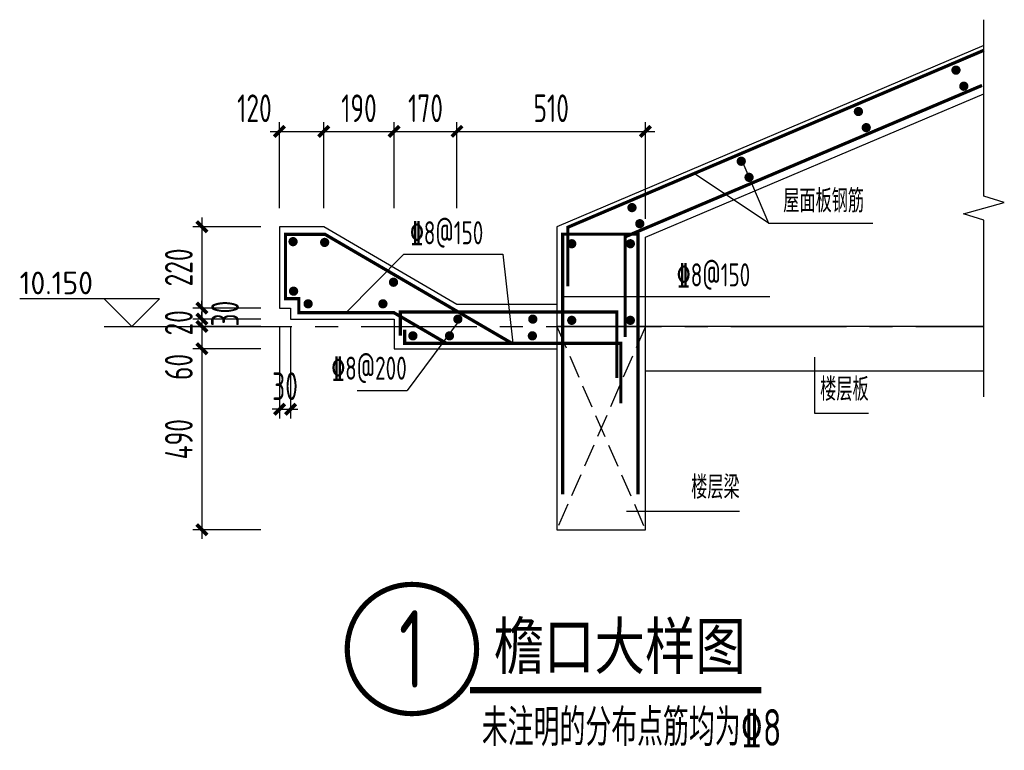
# Model space of a CAD drawing. Extents: x 668303 to 678957, y 198817 to 206727.
import ezdxf
from ezdxf.enums import TextEntityAlignment as Align

# ---------------------------------------------------------------- set-up
doc = ezdxf.new("R2010")
doc.units = 0
doc.header["$LTSCALE"] = 1000
doc.linetypes.add('__DASH', pattern=[0.35, 0.25, -0.1])
doc.linetypes.add('CENTER', pattern=[2, 1.25, -0.25, 0.25, -0.25])
doc.layers.get('0').update_dxf_attribs({"linetype": 'CONTINUOUS'})
doc.layers.get('Defpoints').update_dxf_attribs({"color": 8, "linetype": 'CONTINUOUS'})
for name, color, linetype in [('DIM_ELEV', 3, 'CONTINUOUS'), ('S-AXIS-COLU', 253, 'CENTER'), ('S-OTHER-THIN', 3, 'CONTINUOUS'), ('S-OTHER-XTLKX', 150, 'CONTINUOUS'), ('S-REIN', 6, 'CONTINUOUS'), ('S-REIN-POINT', 30, 'CONTINUOUS'), ('S-TEXT', 7, 'CONTINUOUS'), ('S-TEXT-2', 3, 'CONTINUOUS'), ('S-TEXT-3', 160, 'CONTINUOUS'), ('THIN', 3, 'CONTINUOUS')]:
    doc.layers.add(name, color=color, linetype=linetype)
doc.layers.add('S-DIM', color=3, linetype='CONTINUOUS', lineweight=0)
doc.styles.add('CADReader_TextStyle', font='tssdeng.shx', dxfattribs={"height": 0.2, "bigfont": 'gbcbig.shx'})
doc.styles.add('FY_HT', font='simhei.ttf', dxfattribs={"width": 0.8})
doc.styles.add('TSSD_Dimension', font='tssdeng.shx', dxfattribs={"width": 0.7, "bigfont": 'hztxt.shx'})
doc.styles.add('TSSD_Label', font='tssdeng.shx', dxfattribs={"width": 0.7, "bigfont": 'hztxt.shx'})
doc.styles.add('TSSD_Num', font='tssdeng.shx', dxfattribs={"width": 0.7, "bigfont": 'hztxt.shx'})
doc.styles.add('TSSD_Rein', font='tssdeng.shx', dxfattribs={"width": 0.7, "bigfont": 'hztxt.shx'})
doc.dimstyles.new('TSSD_25_100', dxfattribs={"dimtxt": 300, "dimasz": 80, "dimexe": 100, "dimexo": 200, "dimgap": 100, "dimtad": 1, "dimdec": 0, "dimlfac": 0.25, "dimrnd": 5, "dimzin": 0, "dimdsep": 46, "dimtxsty": 'TSSD_Rein', "dimblk": 'ARCHTICK', "dimcen": 0, "dimdle": 100, "dimclrd": 190, "dimclre": 190, "dimclrt": 140, "dimadec": 0, "dimazin": 0, "dimtfac": 1, "dimtdec": 0, "dimtix": 1, "dimtmove": 2, "dimatfit": 3, "dimfxl": 1, "dimtolj": 1, "dimtzin": 0, "dimarcsym": 0})

# ---------------------------------------------------------------- blocks, each defined once
blk = doc.blocks.new('_ArchTick')
at = {"color": 0, "linetype": 'ByBlock', "const_width": 0.5}
blk.add_lwpolyline([(-0.71, -0.71), (0.71, 0.71)], dxfattribs=at)
blk = doc.blocks.new('*D3')
at = {"layer": 'Defpoints', "color": 0, "transparency": 16777216}
for p in [(671114, 204485), (670275, 203605), (671114, 203605)]:
    blk.add_point(p, dxfattribs=at)
at = {"layer": 'S-DIM', "color": 190, "lineweight": -2, "transparency": 16777216}
for p, q in [((670275, 204585), (670275, 203505)), ((670914, 204485), (670175, 204485)), ((670914, 203605), (670175, 203605))]:
    blk.add_line(p, q, dxfattribs=at)
at = {"layer": 'S-DIM', "color": 190, "lineweight": -2, "transparency": 16777216, "xscale": 80, "yscale": 80, "zscale": 80}
for p, rotation in [((670275, 204485), 90), ((670275, 203605), 270)]:
    blk.add_blockref('_ArchTick', p, dxfattribs=dict(at, rotation=rotation))
at = {"layer": 'S-DIM', "color": 140, "transparency": 16777216, "insert": (670025, 204045), "char_height": 300, "attachment_point": 5, "rotation": 90, "style": 'TSSD_Rein'}
blk.add_mtext('\\A1;220', dxfattribs=at)
blk = doc.blocks.new('*D4')
at = {"layer": 'Defpoints', "color": 0, "transparency": 16777216}
for p in [(671114, 203605), (670275, 203485), (671114, 203485)]:
    blk.add_point(p, dxfattribs=at)
at = {"layer": 'S-DIM', "color": 190, "lineweight": -2, "transparency": 16777216}
for p, q in [((670914, 203605), (670175, 203605)), ((670275, 203605), (670275, 203685)), ((670275, 203605), (670275, 203485)), ((670914, 203485), (670175, 203485)), ((670275, 203485), (670275, 203405))]:
    blk.add_line(p, q, dxfattribs=at)
at = {"layer": 'S-DIM', "color": 190, "lineweight": -2, "transparency": 16777216, "xscale": 80, "yscale": 80, "zscale": 80}
for p, rotation in [((670275, 203605), 270), ((670275, 203485), 90)]:
    blk.add_blockref('_ArchTick', p, dxfattribs=dict(at, rotation=rotation))
at = {"layer": 'S-DIM', "color": 140, "transparency": 16777216, "insert": (670525, 203545), "char_height": 300, "attachment_point": 5, "rotation": 90, "style": 'TSSD_Rein'}
blk.add_mtext('\\A1;30', dxfattribs=at)
blk = doc.blocks.new('*D5')
at = {"layer": 'Defpoints', "color": 0, "transparency": 16777216}
for p in [(671114, 203485), (670275, 203405), (671114, 203405)]:
    blk.add_point(p, dxfattribs=at)
at = {"layer": 'S-DIM', "color": 190, "lineweight": -2, "transparency": 16777216}
for p, q in [((670914, 203485), (670175, 203485)), ((670275, 203485), (670275, 203565)), ((670275, 203485), (670275, 203405)), ((670914, 203405), (670175, 203405)), ((670275, 203405), (670275, 203325))]:
    blk.add_line(p, q, dxfattribs=at)
at = {"layer": 'S-DIM', "color": 190, "lineweight": -2, "transparency": 16777216, "xscale": 80, "yscale": 80, "zscale": 80}
for p, rotation in [((670275, 203485), 270), ((670275, 203405), 90)]:
    blk.add_blockref('_ArchTick', p, dxfattribs=dict(at, rotation=rotation))
at = {"layer": 'S-DIM', "color": 140, "transparency": 16777216, "insert": (670025, 203445), "char_height": 300, "attachment_point": 5, "rotation": 90, "style": 'TSSD_Rein'}
blk.add_mtext('\\A1;20', dxfattribs=at)
blk = doc.blocks.new('*D6')
at = {"layer": 'Defpoints', "color": 0, "transparency": 16777216}
for p in [(671114, 203405), (670275, 203165), (671114, 203165)]:
    blk.add_point(p, dxfattribs=at)
at = {"layer": 'S-DIM', "color": 190, "lineweight": -2, "transparency": 16777216}
for p, q in [((670275, 203505), (670275, 203065)), ((670914, 203405), (670175, 203405)), ((670914, 203165), (670175, 203165))]:
    blk.add_line(p, q, dxfattribs=at)
at = {"layer": 'S-DIM', "color": 190, "lineweight": -2, "transparency": 16777216, "xscale": 80, "yscale": 80, "zscale": 80}
for p, rotation in [((670275, 203405), 90), ((670275, 203165), 270)]:
    blk.add_blockref('_ArchTick', p, dxfattribs=dict(at, rotation=rotation))
at = {"layer": 'S-DIM', "color": 140, "transparency": 16777216, "insert": (670025, 202968), "char_height": 300, "attachment_point": 5, "rotation": 90, "style": 'TSSD_Rein'}
blk.add_mtext('\\A1;60', dxfattribs=at)
blk = doc.blocks.new('*D7')
at = {"layer": 'Defpoints', "color": 0, "transparency": 16777216}
for p in [(671114, 203165), (670275, 201205), (671114, 201205)]:
    blk.add_point(p, dxfattribs=at)
at = {"layer": 'S-DIM', "color": 190, "lineweight": -2, "transparency": 16777216}
for p, q in [((670914, 203165), (670175, 203165)), ((670275, 203265), (670275, 201105)), ((670914, 201205), (670175, 201205))]:
    blk.add_line(p, q, dxfattribs=at)
at = {"layer": 'S-DIM', "color": 190, "lineweight": -2, "transparency": 16777216, "xscale": 80, "yscale": 80, "zscale": 80}
for p, rotation in [((670275, 203165), 90), ((670275, 201205), 270)]:
    blk.add_blockref('_ArchTick', p, dxfattribs=dict(at, rotation=rotation))
at = {"layer": 'S-DIM', "color": 140, "transparency": 16777216, "insert": (670025, 202185), "char_height": 300, "attachment_point": 5, "rotation": 90, "style": 'TSSD_Rein'}
blk.add_mtext('\\A1;490', dxfattribs=at)
blk = doc.blocks.new('*D8')
at = {"layer": 'Defpoints', "color": 0, "transparency": 16777216}
for p in [(671594, 205518), (671114, 204485), (671594, 204485)]:
    blk.add_point(p, dxfattribs=at)
at = {"layer": 'S-DIM', "color": 190, "lineweight": -2, "transparency": 16777216}
for p, q in [((671114, 204685), (671114, 205618)), ((671594, 204685), (671594, 205618)), ((671014, 205518), (671694, 205518))]:
    blk.add_line(p, q, dxfattribs=at)
at = {"layer": 'S-DIM', "color": 190, "lineweight": -2, "transparency": 16777216, "xscale": 80, "yscale": 80, "zscale": 80, "rotation": 180}
blk.add_blockref('_ArchTick', (671114, 205518), dxfattribs=at)
at = {"layer": 'S-DIM', "color": 190, "lineweight": -2, "transparency": 16777216, "xscale": 80, "yscale": 80, "zscale": 80}
blk.add_blockref('_ArchTick', (671594, 205518), dxfattribs=at)
at = {"layer": 'S-DIM', "color": 140, "transparency": 16777216, "insert": (670843, 205768), "char_height": 300, "attachment_point": 5, "style": 'TSSD_Rein'}
blk.add_mtext('\\A1;120', dxfattribs=at)
blk = doc.blocks.new('*D9')
at = {"layer": 'Defpoints', "color": 0, "transparency": 16777216}
for p in [(672354, 205518), (671594, 204485), (672354, 204485)]:
    blk.add_point(p, dxfattribs=at)
at = {"layer": 'S-DIM', "color": 190, "lineweight": -2, "transparency": 16777216}
for p, q in [((671594, 204685), (671594, 205618)), ((672354, 204685), (672354, 205618)), ((671494, 205518), (672454, 205518))]:
    blk.add_line(p, q, dxfattribs=at)
at = {"layer": 'S-DIM', "color": 190, "lineweight": -2, "transparency": 16777216, "xscale": 80, "yscale": 80, "zscale": 80, "rotation": 180}
blk.add_blockref('_ArchTick', (671594, 205518), dxfattribs=at)
at = {"layer": 'S-DIM', "color": 190, "lineweight": -2, "transparency": 16777216, "xscale": 80, "yscale": 80, "zscale": 80}
blk.add_blockref('_ArchTick', (672354, 205518), dxfattribs=at)
at = {"layer": 'S-DIM', "color": 140, "transparency": 16777216, "insert": (671974, 205768), "char_height": 300, "attachment_point": 5, "style": 'TSSD_Rein'}
blk.add_mtext('\\A1;190', dxfattribs=at)
blk = doc.blocks.new('*D10')
at = {"layer": 'Defpoints', "color": 0, "transparency": 16777216}
for p in [(675074, 205518), (673034, 204485), (675074, 204371)]:
    blk.add_point(p, dxfattribs=at)
at = {"layer": 'S-DIM', "color": 190, "lineweight": -2, "transparency": 16777216}
for p, q in [((673034, 204685), (673034, 205618)), ((675074, 204571), (675074, 205618)), ((672934, 205518), (675174, 205518))]:
    blk.add_line(p, q, dxfattribs=at)
at = {"layer": 'S-DIM', "color": 190, "lineweight": -2, "transparency": 16777216, "xscale": 80, "yscale": 80, "zscale": 80, "rotation": 180}
blk.add_blockref('_ArchTick', (673034, 205518), dxfattribs=at)
at = {"layer": 'S-DIM', "color": 190, "lineweight": -2, "transparency": 16777216, "xscale": 80, "yscale": 80, "zscale": 80}
blk.add_blockref('_ArchTick', (675074, 205518), dxfattribs=at)
at = {"layer": 'S-DIM', "color": 140, "transparency": 16777216, "insert": (674054, 205768), "char_height": 300, "attachment_point": 5, "style": 'TSSD_Rein'}
blk.add_mtext('\\A1;510', dxfattribs=at)
blk = doc.blocks.new('*D11')
at = {"layer": 'Defpoints', "color": 0, "transparency": 16777216}
for p in [(673034, 205518), (672354, 204485), (673034, 204485)]:
    blk.add_point(p, dxfattribs=at)
at = {"layer": 'S-DIM', "color": 190, "lineweight": -2, "transparency": 16777216}
for p, q in [((672354, 204685), (672354, 205618)), ((673034, 204685), (673034, 205618)), ((672254, 205518), (673134, 205518))]:
    blk.add_line(p, q, dxfattribs=at)
at = {"layer": 'S-DIM', "color": 190, "lineweight": -2, "transparency": 16777216, "xscale": 80, "yscale": 80, "zscale": 80, "rotation": 180}
blk.add_blockref('_ArchTick', (672354, 205518), dxfattribs=at)
at = {"layer": 'S-DIM', "color": 190, "lineweight": -2, "transparency": 16777216, "xscale": 80, "yscale": 80, "zscale": 80}
blk.add_blockref('_ArchTick', (673034, 205518), dxfattribs=at)
at = {"layer": 'S-DIM', "color": 140, "transparency": 16777216, "insert": (672694, 205768), "char_height": 300, "attachment_point": 5, "style": 'TSSD_Rein'}
blk.add_mtext('\\A1;170', dxfattribs=at)
blk = doc.blocks.new('*D12')
at = {"layer": 'Defpoints', "color": 0, "transparency": 16777216}
for p in [(671114, 203605), (671234, 203605), (671234, 202509)]:
    blk.add_point(p, dxfattribs=at)
at = {"layer": 'S-DIM', "color": 190, "lineweight": -2, "transparency": 16777216}
for p, q in [((671114, 203405), (671114, 202409)), ((671234, 203405), (671234, 202409)), ((671114, 202509), (671034, 202509)), ((671114, 202509), (671234, 202509)), ((671234, 202509), (671314, 202509))]:
    blk.add_line(p, q, dxfattribs=at)
at = {"layer": 'S-DIM', "color": 190, "lineweight": -2, "transparency": 16777216, "xscale": 80, "yscale": 80, "zscale": 80}
blk.add_blockref('_ArchTick', (671114, 202509), dxfattribs=at)
at = {"layer": 'S-DIM', "color": 190, "lineweight": -2, "transparency": 16777216, "xscale": 80, "yscale": 80, "zscale": 80, "rotation": 180}
blk.add_blockref('_ArchTick', (671234, 202509), dxfattribs=at)
at = {"layer": 'S-DIM', "color": 140, "transparency": 16777216, "insert": (671174, 202759), "char_height": 300, "attachment_point": 5, "style": 'TSSD_Rein'}
blk.add_mtext('\\A1;30', dxfattribs=at)
blk = doc.blocks.new('ts_idx1')
at = {"color": 0, "linetype": 'ByBlock', "lineweight": -2, "const_width": 0.04}
blk.add_lwpolyline([(-0.5, 0, 1), (0.5, 0, 1)], format="xyb", close=True, dxfattribs=at)
at = {"color": 0, "linetype": 'ByBlock', "lineweight": -2, "style": 'TSSD_Num', "width": 0.7}
blk.add_attdef('A', text='', height=0.6, dxfattribs=at).set_placement((0, 0), align=Align.MIDDLE_CENTER)

msp = doc.modelspace()

# ---------------------------------------------------------------- linework, layer by layer
at = {"layer": 'DIM_ELEV', "linetype": 'Continuous'}
msp.add_line((669216.7, 203405.2), (669998.4, 203405.2), dxfattribs=at)
msp.add_lwpolyline([(669216.7, 203705.2), (669516.7, 203405.2), (669816.7, 203705.2), (668303.1, 203705.2)], dxfattribs=at)
at = {"layer": 'S-AXIS-COLU'}
msp.add_line((669998.4, 203405.2), (678736.5, 203405.2), dxfattribs=at)
at = {"layer": 'S-OTHER-THIN'}
for p, q in [((676110.3, 205219.6), (676405.8, 204523.7)), ((676405.8, 204523.7), (675602, 205062.1)), ((676405.8, 204523.7), (677533.2, 204523.7)), ((672458.4, 204187.5), (671836.9, 203556.2)), ((672458.4, 204187.5), (673531.9, 204187.5)), ((673531.9, 204187.5), (673638.3, 203223.5)), ((674179.3, 203732), (676420.1, 203732)), ((673069.1, 203485), (672495.6, 202712.3)), ((671953.2, 202712.3), (672495.6, 202712.3))]:
    msp.add_line(p, q, dxfattribs=at)
msp.add_lwpolyline([(678736.5, 202645.2), (678736.5, 204556.2), (678516.5, 204626.2), (678956.5, 204746.2), (678736.5, 204816.2), (678736.5, 206727.2)], dxfattribs=at)
at = {"layer": 'S-OTHER-XTLKX', "linetype": '__DASH'}
for p, q in [((675074.2, 203405.2), (674114.2, 201205.2)), ((674114.2, 203405.2), (675074.2, 201205.2))]:
    msp.add_line(p, q, dxfattribs=at)
at = {"layer": 'S-OTHER-XTLKX'}
for points in [[(678736.5, 206447.2), (678736.5, 206447.2), (674114.2, 204485.2), (674114.2, 203645.2), (673034.2, 203645.2), (671594.2, 204485.2), (671114.2, 204485.2), (671114.2, 203605.2), (671234.2, 203605.2), (671234.2, 203485.2), (672354.2, 203485.2), (672354.2, 203165.2), (674114.2, 203165.2), (674114.2, 201205.2), (675074.2, 201205.2), (675074.2, 202925.2), (678736.5, 202925.2)], [(678736.5, 203405.2), (675074.2, 203405.2), (675074.2, 204371.2), (678736.5, 205925.8)]]:
    msp.add_lwpolyline(points, dxfattribs=at)
msp.add_lwpolyline([(675074.2, 203405.2), (674114.2, 203405.2), (674114.2, 201205.2), (675074.2, 201205.2)], close=True, dxfattribs=at)
at = {"layer": 'S-REIN', "const_width": 35}
for points in [[(674233.8, 203839.5), (674233.8, 204479.7), (678736.5, 206396.3)], [(678715.6, 206015.4), (674854.5, 204376.4), (674854.5, 203290.8)], [(672920.4, 203223.5), (672350.1, 203556.2), (671323.7, 203556.2), (671323.7, 203707.1), (671179.2, 203707.1), (671179.2, 204402.2), (671608.7, 204402.2), (673629.3, 203223.5)], [(674179.3, 201588.1), (674179.3, 204405.2), (674994.2, 204405.2), (674994.2, 201588.1)], [(674114.2, 203562.2), (672422.1, 203562.2), (672422.1, 203306.7)], [(673048.7, 203562.2), (674764, 203562.2), (674764, 202847.9)], [(672468.4, 203372.2), (672468.4, 203223.5), (674807.1, 203223.5), (674807.1, 202571.8)]]:
    msp.add_lwpolyline(points, dxfattribs=at)
at = {"layer": 'S-REIN-POINT', "const_width": 50}
for points in [[(678458.8, 206180.9, 1), (678408.8, 206180.9, 1)], [(678543.3, 206006.7, 1), (678493.3, 206006.7, 1)], [(677402.9, 205732.7, 1), (677352.9, 205732.7, 1)], [(677487.5, 205558.5, 1), (677437.5, 205558.5, 1)], [(676135.3, 205194.6, 1), (676085.3, 205194.6, 1)], [(676219.9, 205020.4, 1), (676169.9, 205020.4, 1)], [(674953, 204692.7, 1), (674903, 204692.7, 1)], [(675037.6, 204518.6, 1), (674987.6, 204518.6, 1)], [(671286, 204324.2, 1), (671236, 204324.2, 1)], [(671627.9, 204315.7, 1), (671577.9, 204315.7, 1)], [(674301.4, 204301.3, 1), (674251.4, 204301.3, 1)], [(674935.5, 204301.3, 1), (674885.5, 204301.3, 1)], [(672372.9, 203884.7, 1), (672322.9, 203884.7, 1)], [(671291.5, 203787.8, 1), (671241.5, 203787.8, 1)], [(671448.9, 203650.9, 1), (671398.9, 203650.9, 1)], [(672258.3, 203650.9, 1), (672208.3, 203650.9, 1)], [(673069.1, 203485, 1), (673019.1, 203485, 1)], [(673879.8, 203485, 1), (673829.8, 203485, 1)], [(674301.4, 203472.1, 1), (674251.4, 203472.1, 1)], [(674935.5, 203472.1, 1), (674885.5, 203472.1, 1)], [(672582.5, 203304, 1), (672532.5, 203304, 1)], [(672978.4, 203304.2, 1), (672928.4, 203304.2, 1)], [(673875.1, 203304.2, 1), (673825.1, 203304.2, 1)]]:
    msp.add_lwpolyline(points, format="xyb", close=True, dxfattribs=at)
at = {"layer": 'S-TEXT'}
for p, q in [((676905.4, 202463.6), (676905.4, 203072)), ((677486.3, 202463.6), (676905.4, 202463.6)), ((676090.8, 201403), (674868.8, 201403))]:
    msp.add_line(p, q, dxfattribs=at)
msp.add_lwpolyline([(674114.2, 203645.2), (674114.2, 203405.2)], dxfattribs=at)
at = {"layer": 'S-TEXT-2', "const_width": 70}
msp.add_lwpolyline([(673175.5, 199468.3), (676328.5, 199468.3)], dxfattribs=at)

# ---------------------------------------------------------------- block references
at = {"layer": 'S-OTHER-THIN'}
ref = msp.add_blockref('ts_idx1', (672546.9, 199913.7), dxfattribs=dict(at, xscale=1399.999972, yscale=1399.999972, zscale=1399.999972))
ref.add_attrib('1', '1', dxfattribs={"layer": 'THIN', "height": 840, "style": 'TSSD_Num', "width": 0.7}).set_placement((672546.9, 199913.7), align=Align.MIDDLE_CENTER)

# ---------------------------------------------------------------- texts
at = {"layer": 'DIM_ELEV', "color": 7, "style": 'CADReader_TextStyle'}
msp.add_text('10.150', height=245, dxfattribs=at).set_placement((668303.1, 203999.2), align=Align.TOP_LEFT)
at = {"layer": 'S-TEXT', "style": 'TSSD_Label', "width": 0.7}
for s, p in [('屋面板钢筋', (677439.1, 204565.4)), ('%%1328@150', (673319.3, 204220.2)), ('%%1328@150', (676207.5, 203764.6)), ('%%1328@200', (672491.3, 202754.1))]:
    msp.add_text(s, height=250, dxfattribs=at).set_placement(p, align=Align.BOTTOM_RIGHT)
for s, p in [('楼层板', (676964.1, 202526.1)), ('楼层梁', (675568.6, 201465.5))]:
    msp.add_text(s, height=250, dxfattribs=at).set_placement(p, align=Align.BOTTOM_LEFT)
at = {"layer": 'S-TEXT-2', "style": 'FY_HT', "width": 0.8}
msp.add_text('檐口大样图', height=500, dxfattribs=at).set_placement((673430.7, 199696.1))
at = {"layer": 'S-TEXT-3', "color": 0, "style": 'TSSD_Dimension', "width": 0.7}
msp.add_text('未注明的分布点筋均为%%1328', height=400, dxfattribs=at).set_placement((674924.9, 199064.4), align=Align.MIDDLE_CENTER)

# ---------------------------------------------------------------- dimensions: what is measured, and where the dimension line sits
at = {"layer": 'S-DIM'}
dim = msp.add_linear_dim(base=(671594.2, 205518.4), p1=(671114.2, 204485.2), p2=(671594.2, 204485.2), dimstyle='TSSD_25_100', dxfattribs=at)
dim.commit()
dim.dimension.update_dxf_attribs({"geometry": '*D8', "text_midpoint": (670843.5, 205768.4), "dimtype": 128})
for base, p1, p2, picture, middle in [((672354.2, 205518.4), (671594.2, 204485.2), (672354.2, 204485.2), '*D9', (671974.2, 205768.4)), ((673034.2, 205518.4), (672354.2, 204485.2), (673034.2, 204485.2), '*D11', (672694.2, 205768.4)), ((675074.2, 205518.4), (673034.2, 204485.2), (675074.2, 204371.2), '*D10', (674054.2, 205768.4)), ((671234.2, 202509.1), (671114.2, 203605.2), (671234.2, 203605.2), '*D12', (671174.2, 202759.1))]:
    dim = msp.add_linear_dim(base=base, p1=p1, p2=p2, dimstyle='TSSD_25_100', dxfattribs=at)
    dim.commit()
    dim.dimension.update_dxf_attribs({"geometry": picture, "text_midpoint": middle})
for base, p1, p2, picture, middle in [((670274.9, 203605.2), (671114.2, 204485.2), (671114.2, 203605.2), '*D3', (670024.9, 204045.2)), ((670274.9, 203405.2), (671114.2, 203485.2), (671114.2, 203405.2), '*D5', (670024.9, 203445.2)), ((670274.9, 201205.2), (671114.2, 203165.2), (671114.2, 201205.2), '*D7', (670024.9, 202185.2))]:
    dim = msp.add_linear_dim(base=base, p1=p1, p2=p2, angle=90, dimstyle='TSSD_25_100', dxfattribs=at)
    dim.commit()
    dim.dimension.update_dxf_attribs({"geometry": picture, "text_midpoint": middle})
for base, p1, p2, picture, middle in [((670274.9, 203485.2), (671114.2, 203605.2), (671114.2, 203485.2), '*D4', (670524.9, 203545.2)), ((670274.9, 203165.2), (671114.2, 203405.2), (671114.2, 203165.2), '*D6', (670024.9, 202968.3))]:
    dim = msp.add_linear_dim(base=base, p1=p1, p2=p2, angle=90, dimstyle='TSSD_25_100', dxfattribs=at)
    dim.commit()
    dim.dimension.update_dxf_attribs({"geometry": picture, "text_midpoint": middle, "dimtype": 128})

doc.saveas('drawing.dxf')
